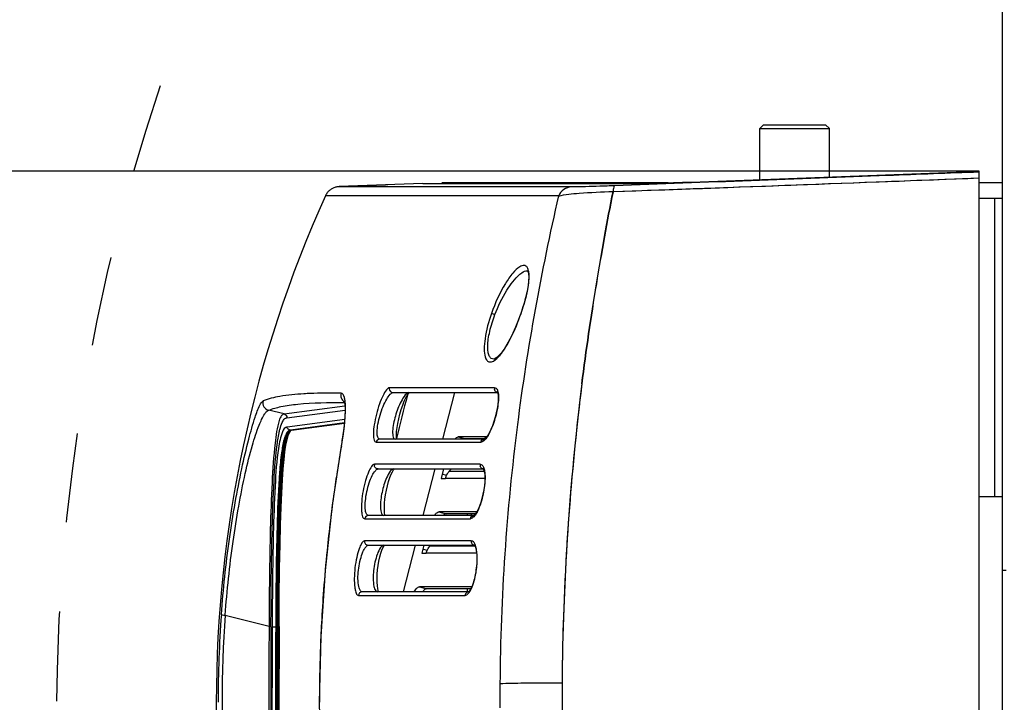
# Model space of a CAD drawing. Header units: millimetres. Extents: x 0 to 420, y 0 to 297.
# Tile 5 of 117: x 72 to 98, y 88 to 105. Entities that reach past the tile are written whole.
import ezdxf

# ---------------------------------------------------------------- set-up
doc = ezdxf.new("R2010")
doc.units = ezdxf.units.MM
doc.header["$LTSCALE"] = 23.1
doc.linetypes.add('DASHED', pattern=[0.2, 0.1, -0.1])
doc.layers.get('0').update_dxf_attribs({"linetype": 'CONTINUOUS'})
doc.layers.add('02___PRT_ALL_AXES', color=7, linetype='CONTINUOUS')
doc.layers.add('DIM_PILOTEES', color=7, linetype='CONTINUOUS')
doc.styles.get("Standard").update_dxf_attribs({"font": 'txt', "width": 0.7})
doc.dimstyles.new('DIMSTYLE_2', dxfattribs={"dimtxt": 2.5, "dimasz": 3.5, "dimexe": 2, "dimexo": 0, "dimtad": 1, "dimdec": 0, "dimlfac": 5, "dimdsep": 46, "dimtxsty": 'Standard', "dimblk": '_FILLED', "dimblk1": '_FILLED', "dimblk2": '_FILLED', "dimcen": 0.09, "dimazin": 2, "dimtp": 0.8, "dimtm": 0.8, "dimtfac": 1, "dimtdec": 0, "dimtofl": 0, "dimtmove": 0, "dimatfit": 3, "dimldrblk": '_FILLED', "dimfxl": 0, "dimtolj": 1, "dimarcsym": 0})
doc.dimstyles.new('DIMSTYLE_4', dxfattribs={"dimtxt": 2.5, "dimasz": 3.5, "dimexe": 2, "dimexo": 0, "dimtad": 1, "dimdec": 0, "dimlfac": 5, "dimdsep": 46, "dimtxsty": 'Standard', "dimblk": '_FILLED', "dimblk1": '_FILLED', "dimblk2": '_FILLED', "dimcen": 0.09, "dimazin": 2, "dimtp": 0.5, "dimtm": 0.5, "dimtfac": 1, "dimtdec": 0, "dimtofl": 0, "dimtmove": 0, "dimatfit": 3, "dimldrblk": '_FILLED', "dimfxl": 0, "dimtolj": 1, "dimarcsym": 0})
doc.dimstyles.new('DIMSTYLE_5', dxfattribs={"dimtxt": 2.5, "dimasz": 3.5, "dimexe": 2, "dimexo": 0, "dimtad": 1, "dimdsep": 46, "dimtxsty": 'Standard', "dimblk": '_FILLED', "dimblk1": '_FILLED', "dimblk2": '_FILLED', "dimcen": 0.09, "dimazin": 2, "dimtp": 0.3, "dimtm": 0.3, "dimtfac": 1, "dimtmove": 0, "dimatfit": 2, "dimldrblk": '_FILLED', "dimfxl": 0, "dimtolj": 1, "dimarcsym": 0})

# ---------------------------------------------------------------- blocks, each defined once
blk = doc.blocks.new('_FILLED')
at = {"color": 0, "linetype": 'ByBlock'}
blk.add_solid([(0, 0), (-1, 0.1429), (-1, -0.1429)], dxfattribs=at)
blk = doc.blocks.new('*D9')
at = {"layer": 'DIM_PILOTEES', "color": 2, "linetype": 'Continuous'}
for p, q in [((113.282, 133.641), (55.448, 133.641)), ((57.448, 133.641), (57.448, 85.834)), ((57.448, 38.026), (57.448, 85.834)), ((109.398, 38.026), (55.448, 38.026))]:
    blk.add_line(p, q, dxfattribs=at)
at = {"layer": 'DIM_PILOTEES', "color": 2, "linetype": 'Continuous', "xscale": 3.5, "yscale": 3.5, "zscale": 3.5}
for p, rotation in [((57.448, 133.641), 90), ((57.448, 38.026), 270)]:
    blk.add_blockref('_FILLED', p, dxfattribs=dict(at, rotation=rotation))
at = {"layer": 'DIM_PILOTEES', "color": 2, "linetype": 'Continuous', "insert": (54.323, 88.215), "char_height": 2.5, "width": 8.83929, "attachment_point": 2, "rotation": 90, "line_spacing_factor": 0.9}
blk.add_mtext('{\\ftxt;\\W0.0001;\\H0.0001;\\~}{\\ftxt;\\W2.3571428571;\\H2.5; }{\\ftxt;\\W0.0001;\\H0.0001;\\~}', dxfattribs=at)
blk = doc.blocks.new('*D10')
at = {"layer": 'DIM_PILOTEES', "color": 2, "linetype": 'Continuous'}
for p, q in [((96.876, 101.345), (67.825, 101.345)), ((69.825, 101.345), (69.825, 87.644)), ((69.825, 73.943), (69.825, 87.644)), ((96.876, 73.943), (67.825, 73.943))]:
    blk.add_line(p, q, dxfattribs=at)
at = {"layer": 'DIM_PILOTEES', "color": 2, "linetype": 'Continuous', "xscale": 3.5, "yscale": 3.5, "zscale": 3.5}
for p, rotation in [((69.825, 101.345), 90), ((69.825, 73.943), 270)]:
    blk.add_blockref('_FILLED', p, dxfattribs=dict(at, rotation=rotation))
at = {"layer": 'DIM_PILOTEES', "color": 2, "linetype": 'Continuous', "insert": (66.7, 88.474), "char_height": 2.5, "width": 7.76786, "attachment_point": 2, "rotation": 90, "line_spacing_factor": 0.9}
blk.add_mtext('{\\ftxt;\\W0.0001;\\H0.0001;\\~}{\\ftxt;\\W2.0714285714;\\H2.5; }{\\ftxt;\\W0.0001;\\H0.0001;\\~}', dxfattribs=at)
blk = doc.blocks.new('*D12')
at = {"layer": 'DIM_PILOTEES', "color": 2, "linetype": 'Continuous'}
for p, q in [((124.376, 87.151), (177.724, 126.633)), ((165.609, 117.667), (124.376, 87.151)), ((83.142, 56.634), (124.376, 87.151))]:
    blk.add_line(p, q, dxfattribs=at)
at = {"layer": 'DIM_PILOTEES', "color": 2, "linetype": 'Continuous', "xscale": 3.5, "yscale": 3.5, "zscale": 3.5}
for p, rotation in [((165.609, 117.667), 36.504704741), ((83.142, 56.634), 216.504704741)]:
    blk.add_blockref('_FILLED', p, dxfattribs=dict(at, rotation=rotation))
at = {"layer": 'DIM_PILOTEES', "color": 2, "linetype": 'Continuous', "insert": (167.444, 122.913), "char_height": 2.5, "width": 15.71429, "attachment_point": 1, "rotation": 36.5047, "line_spacing_factor": 0.9}
blk.add_mtext('{\\ftxt;\\W0.0001;\\H0.0001;\\~}{\\ftxt;\\W0.7857142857;\\H2.5; }{\\ftxt;\\W0.0001;\\H0.0001;\\~}{\\ftxt;\\W0.0001;\\H0.0001;\\~}{\\ftxt;\\W1.3333333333;\\H2.5; }{\\ftxt;\\W0.0001;\\H0.0001;\\~}{\\ftxt;\\W0.0001;\\H0.0001;\\~}{\\ftxt;\\W2.0714285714;\\H2.5; }{\\ftxt;\\W0.0001;\\H0.0001;\\~}', dxfattribs=at)

msp = doc.modelspace()

# ---------------------------------------------------------------- linework, layer by layer
at = {"color": 7, "linetype": 'Continuous'}
for p, q in [((91.3156, 102.5438), (91.2156, 102.4438)), ((91.2156, 101.1309), (91.2156, 102.4438)), ((91.2156, 102.4438), (93.0156, 102.4438)), ((91.3156, 102.5438), (92.9156, 102.5438)), ((92.9156, 102.5438), (93.0156, 102.4438)), ((93.0156, 101.1981), (93.0156, 102.4438)), ((95.595, 101.1218), (96.8756, 101.1706)), ((96.8756, 101.3454), (96.2826, 101.3225)), ((96.8756, 73.9433), (96.8756, 101.3454)), ((80.3613, 100.9441), (80.3604, 100.9441)), ((82.5262, 101.0308), (80.3611, 100.9477)), ((82.5121, 100.9423), (80.3617, 100.9441)), ((82.9561, 100.942), (82.5121, 100.9423)), ((82.526, 101.0308), (82.9501, 101.0313)), ((82.8423, 101.0313), (83.2033, 101.0311)), ((86.3552, 100.9392), (82.9561, 100.942)), ((84.0481, 100.9421), (82.9653, 100.9439)), ((88.85, 101.0444), (83.0156, 101.0444)), ((83.2033, 101.0311), (88.1768, 101.0267)), ((87.4325, 100.8174), (88.6609, 100.8625)), ((88.8995, 101.0461), (88.9934, 101.0494)), ((97.4756, 101.0444), (96.8756, 101.0444)), ((83.0156, 100.7082), (80.0115, 100.7095)), ((86.0237, 100.7082), (83.0156, 100.7082)), ((87.4327, 100.8194), (87.4313, 100.8125)), ((87.4327, 100.8194), (87.4313, 100.8125)), ((97.2665, 100.6444), (96.8756, 100.6444)), ((97.4756, 100.6444), (97.2845, 100.6444)), ((85.2175, 98.778), (85.2207, 98.778)), ((84.3542, 96.4956), (84.3541, 96.4956)), ((79.9493, 95.6185), (79.8933, 95.6178)), ((79.9493, 95.6185), (79.8961, 95.617)), ((84.374, 95.7592), (81.6621, 95.7592)), ((81.7563, 95.6336), (84.4473, 95.6336)), ((84.442, 95.6432), (84.4427, 95.6424)), ((78.9421, 95.0819), (80.5143, 95.2889)), ((80.491, 95.374), (80.5028, 95.3739)), ((80.4938, 95.3733), (80.5052, 95.3732)), ((78.9421, 95.0819), (78.5427, 95.1773)), ((79.0159, 94.9853), (80.5175, 95.1831)), ((80.5073, 94.9413), (79.0225, 94.7457)), ((80.4999, 94.8495), (79.1049, 94.6658)), ((79.1343, 94.6668), (80.4996, 94.8466)), ((79.0881, 94.6158), (79.1147, 94.6569)), ((79.1049, 94.6658), (79.1282, 94.6666)), ((79.1382, 94.6672), (79.1343, 94.6668)), ((80.423, 94.262), (80.4178, 94.2544)), ((81.3154, 94.3548), (84.0199, 94.3548)), ((84.1093, 94.4336), (81.4106, 94.4336)), ((83.4364, 94.491), (83.6221, 94.4393)), ((84.1668, 94.491), (83.4364, 94.491)), ((84.1203, 94.4409), (84.1109, 94.4346)), ((84.112, 94.4336), (84.1132, 94.4336)), ((84.0054, 93.7833), (81.2745, 93.7833)), ((81.3701, 93.664), (84.0841, 93.664)), ((83.058, 93.664), (82.9955, 93.4216)), ((83.1324, 93.4944), (83.0222, 93.5251)), ((83.2053, 93.6009), (83.2659, 93.664)), ((84.08, 93.6702), (84.0816, 93.6683)), ((84.099, 93.664), (84.0979, 93.664)), ((82.9955, 93.4216), (83.1058, 93.4216)), ((97.4756, 92.9444), (96.8756, 92.9444)), ((82.9388, 92.5592), (83.1245, 92.5074)), ((83.9153, 92.5592), (82.9388, 92.5592)), ((83.6791, 92.464), (83.6791, 92.5074)), ((83.7756, 92.4719), (83.7756, 92.5074)), ((83.8496, 92.4719), (83.8405, 92.4651)), ((81.0235, 92.3789), (83.749, 92.3789)), ((83.8387, 92.464), (81.1198, 92.464)), ((83.8415, 92.464), (83.8433, 92.464)), ((83.7743, 91.8075), (81.0216, 91.8075)), ((81.1181, 91.6944), (83.8554, 91.6944)), ((82.5507, 91.6944), (82.4979, 91.4897)), ((82.4979, 91.4897), (82.6082, 91.4897)), ((82.6348, 91.5625), (82.5246, 91.5932)), ((82.7077, 91.669), (82.7321, 91.6944)), ((83.8687, 91.6944), (83.8674, 91.6944)), ((97.5756, 91.0443), (97.4756, 91.0443)), ((83.7022, 90.4944), (80.9601, 90.4944)), ((82.4412, 90.6273), (82.6269, 90.5756)), ((83.7879, 90.6273), (82.4412, 90.6273)), ((83.6791, 90.5011), (83.6791, 90.5756)), ((83.7106, 90.5011), (83.7022, 90.4944)), ((83.7073, 90.4944), (83.705, 90.4943)), ((80.8631, 90.4031), (83.6124, 90.4031)), ((77.425, 89.8907), (78.5559, 89.6051)), ((77.4251, 89.8909), (78.5559, 89.6049)), ((78.5559, 89.6049), (78.5558, 89.5876)), ((78.6052, 89.5874), (78.6052, 89.602)), ((78.7271, 89.6211), (78.727, 89.5844)), ((78.7272, 89.6211), (78.727, 89.5844)), ((78.7565, 89.6209), (78.7564, 89.5926)), ((78.7819, 89.6208), (78.7818, 89.5969)), ((78.8073, 89.5979), (78.7818, 89.5969))]:
    msp.add_line(p, q, dxfattribs=at)
at = {"color": 3, "linetype": 'Continuous'}
for p, q in [((84.1179, 94.4393), (83.6221, 94.4393)), ((83.257, 93.664), (83.2537, 93.6513)), ((83.8817, 92.5074), (83.1245, 92.5074)), ((83.7633, 90.5756), (82.6269, 90.5756))]:
    msp.add_line(p, q, dxfattribs=at)
at = {"color": 7, "linetype": 'Continuous'}
for points in [[(80.3604, 100.9441), (80.3567, 100.944), (80.3476, 100.9434), (80.3354, 100.9424), (80.3197, 100.9405), (80.3024, 100.9376), (80.285, 100.934), (80.2672, 100.9294), (80.2492, 100.9239), (80.2311, 100.9173), (80.2129, 100.9097), (80.1947, 100.9011), (80.1765, 100.8913), (80.1587, 100.8804), (80.1411, 100.8683), (80.124, 100.8552), (80.1074, 100.8411), (80.0915, 100.8259), (80.0764, 100.8097), (80.062, 100.7925), (80.0485, 100.7744), (80.0359, 100.7554), (80.0244, 100.7355), (80.0139, 100.7149), (80.0115, 100.7095)], [(82.9653, 100.9439), (82.2921, 100.9451), (81.6236, 100.9464), (81.0957, 100.9473), (80.7095, 100.9479), (80.4652, 100.948), (80.3635, 100.9477), (80.3613, 100.9441)], [(82.5262, 101.0271), (82.6167, 101.0313), (82.8423, 101.0313)], [(83.2033, 101.0311), (83.6993, 101.0305), (84.3296, 101.0298), (85.0936, 101.0289), (85.99, 101.0281), (87.0176, 101.0273), (88.1768, 101.0267)], [(86.3552, 100.9392), (85.1328, 100.9406), (84.0481, 100.9421)], [(85.2493, 98.6963), (85.2554, 98.6193), (85.2525, 98.5171), (85.2389, 98.3926), (85.2138, 98.2477), (85.1772, 98.086), (85.1293, 97.911), (85.0711, 97.7269), (85.0541, 97.6772)], [(85.2176, 98.778), (85.2146, 98.7819), (85.2251, 98.7733)], [(85.2251, 98.7733), (85.2385, 98.7444), (85.2493, 98.6963)], [(85.0541, 97.6772), (85.0475, 97.6585), (84.9852, 97.4905), (84.9169, 97.3238), (84.8442, 97.1631), (84.7688, 97.0122), (84.693, 96.876), (84.6189, 96.7581), (84.549, 96.6615), (84.4858, 96.5879), (84.4318, 96.5372), (84.3912, 96.5091), (84.3631, 96.497), (84.3541, 96.4956)], [(81.8447, 94.4843), (81.8433, 94.5493), (81.8477, 94.6335), (81.8585, 94.7306), (81.8759, 94.8388), (81.9, 94.9546), (81.93, 95.074), (81.9654, 95.1933), (82.0045, 95.3065), (82.0459, 95.4099), (82.0863, 95.4964), (82.1227, 95.5621), (82.1525, 95.6064), (82.1623, 95.6186)], [(84.4638, 95.562), (84.4676, 95.4988), (84.4657, 95.4201), (84.4572, 95.3277), (84.4418, 95.2251), (84.4196, 95.1151), (84.3907, 95.0009), (84.3561, 94.887), (84.3169, 94.7776), (84.2748, 94.6777), (84.2312, 94.5905), (84.1897, 94.5217), (84.1542, 94.4742), (84.1266, 94.446), (84.1203, 94.4409)], [(84.4427, 95.6424), (84.4485, 95.6313), (84.4562, 95.6067), (84.4638, 95.562)], [(80.494, 95.4192), (80.4965, 95.412), (80.5043, 95.3794), (80.5121, 95.323), (80.5171, 95.244), (80.5178, 95.1413), (80.5129, 95.0146), (80.5015, 94.8651), (80.4834, 94.695), (80.4583, 94.5074), (80.4269, 94.3072), (80.4178, 94.2544)], [(78.816, 89.5988), (78.8205, 90.3428), (78.8287, 91.0998), (78.8391, 91.7114), (78.8514, 92.2217), (78.8658, 92.6673), (78.8821, 93.0503), (78.9005, 93.3835), (78.9207, 93.668), (78.9425, 93.9062), (78.9662, 94.1063), (78.9919, 94.2732), (79.0203, 94.413), (79.0528, 94.5292), (79.0881, 94.6158)], [(79.0992, 94.645), (79.1039, 94.6495), (79.1147, 94.6569)], [(80.4178, 94.2544), (80.185, 92.7304), (79.9996, 91.0455), (79.8878, 89.3456), (79.8506, 87.638), (79.8883, 85.9303), (80.0007, 84.2305), (80.1866, 82.5458), (80.4178, 81.0343)], [(81.8515, 94.4336), (81.8498, 94.4406), (81.8447, 94.4843)], [(84.1109, 94.4346), (84.1086, 94.4332), (84.112, 94.4336)], [(81.5367, 92.531), (81.5315, 92.5965), (81.5306, 92.6798), (81.5351, 92.7771), (81.5455, 92.8853), (81.5616, 92.9994), (81.5832, 93.1161), (81.6099, 93.2322), (81.6404, 93.3422), (81.6737, 93.4427), (81.7073, 93.5276), (81.7392, 93.5938), (81.766, 93.6386), (81.7748, 93.6508)], [(84.1115, 93.5759), (84.1192, 93.5098), (84.122, 93.4293), (84.1191, 93.3363), (84.1103, 93.2348), (84.0954, 93.1271), (84.0746, 93.0162), (84.0485, 92.9063), (84.0178, 92.8009), (83.9838, 92.7047), (83.9477, 92.6206), (83.9124, 92.5537), (83.8812, 92.5066), (83.8555, 92.4773), (83.8496, 92.4719)], [(84.0816, 93.6683), (84.0902, 93.6532), (84.1007, 93.6242), (84.1115, 93.5759)], [(81.5505, 92.464), (81.5447, 92.4842), (81.5367, 92.531)], [(83.8405, 92.4651), (83.8378, 92.4634), (83.8416, 92.4639)], [(81.3598, 90.5798), (81.3503, 90.6515), (81.3446, 90.7398), (81.3438, 90.8393), (81.3481, 90.9475), (81.3576, 91.0607), (81.3722, 91.1753), (81.3915, 91.2882), (81.4148, 91.3944), (81.4412, 91.4906), (81.4685, 91.571), (81.4947, 91.6325), (81.517, 91.6736), (81.5243, 91.6846)], [(83.8554, 91.697), (83.858, 91.694), (83.8696, 91.675), (83.8831, 91.642), (83.8974, 91.5899), (83.9093, 91.5206), (83.917, 91.4373), (83.9196, 91.342), (83.9166, 91.2382), (83.9079, 91.1296), (83.8938, 91.0206), (83.8748, 90.9142), (83.8512, 90.813), (83.8241, 90.7212), (83.7946, 90.6415), (83.765, 90.5784), (83.7384, 90.5342), (83.716, 90.5063), (83.7106, 90.5011)], [(81.3827, 90.4944), (81.3825, 90.4947), (81.3714, 90.5271), (81.3598, 90.5798)], [(83.7022, 90.4944), (83.7014, 90.4937), (83.7052, 90.4943)]]:
    msp.add_lwpolyline(points, dxfattribs=at)
at = {"color": 2, "linetype": 'DASHED'}
msp.add_circle((124.3756, 87.1508), 51.2978, dxfattribs=at)
at = {"color": 7, "linetype": 'Continuous'}
for centre, radius, start, end in [((-71.6308, 4507.1629), 4409.2136, 272.0674081, 272.1901994), ((-26.4054, 3278.742), 3179.7873, 272.079797, 272.2112329), ((86.9535, 155.4767), 54.4654, 271.60833, 272.04759), ((108.8938, 87.6444), 31.7, 155.6627, 204.33757), ((151.5802, 87.6959), 65.4655, 172.838721, 179.614159), ((152.8801, 87.5929), 66.7679, 172.890013, 178.386627), ((79.9616, 86.8911), 8.7259, 92.79203, 93.36436), ((80.0616, 84.5441), 11.0749, 90.8709, 92.71743), ((80.1111, 79.4959), 16.1234, 88.92625, 90.57513), ((81.7614, 95.7336), 0.1025, 165.54843, 180.00596), ((111.6584, 87.6329), 30.5795, 164.9561, 167.12238), ((84.4762, 95.7335), 0.1053, 165.89735, 179.96588), ((84.4753, 95.7335), 0.1044, 179.97166, 193.46293), ((84.4661, 95.7236), 0.09, 256.89766, 269.4514), ((78.5945, 95.3708), 0.2004, 165.93214, 254.98377), ((79.0307, 94.886), 0.1006, 112.75277, 116.00729), ((79.3082, 94.5054), 0.2473, 142.00685, 145.9449), ((79.1461, 94.5769), 0.0907, 97.47821, 104.75522), ((117.7839, 87.7676), 37.9211, 170.13881, 171.15694), ((70.6362, 95.9624), 9.9335, 350.14353, 351.1777), ((81.3744, 93.7641), 0.1017, 169.08167, 180.06109), ((84.1094, 93.7639), 0.1057, 169.41062, 179.96501), ((84.1082, 93.7639), 0.1046, 179.97114, 193.46186), ((118.0827, 87.7208), 38.2236, 171.15652, 171.96735), ((84.0988, 93.7537), 0.0898, 259.60526, 269.37499), ((118.3064, 87.6893), 38.4494, 171.96746, 173.06494), ((118.4813, 87.668), 38.6256, 173.06489, 174.21101), ((81.1222, 91.7945), 0.1015, 172.62258, 180.05894), ((83.8796, 91.7943), 0.1061, 172.84368, 179.95327), ((83.8782, 91.7943), 0.1047, 179.96429, 194.37129), ((118.6357, 87.6523), 38.7808, 174.21098, 175.72413), ((83.8686, 91.784), 0.0897, 262.04387, 269.2423), ((118.6728, 87.6494), 38.8181, 175.72384, 176.9799), ((83.7163, 90.3944), 0.1043, 161.69305, 175.25152), ((107.9969, 87.6443), 30.755, 175.77217, 179.99993), ((107.7608, 87.6444), 30.4188, 175.76464, 184.2353), ((118.8255, 87.6416), 38.9709, 176.98038, 178.05413), ((566.1672, 87.6422), 487.6153, 179.771413, 180.228057), ((563.5397, 87.6443), 484.9384, 179.770427, 180.229553), ((561.7163, 87.6443), 483.0845, 179.769557, 180.23042), ((561.1926, 87.6443), 482.4696, 179.769602, 180.230379), ((561.2337, 87.6443), 482.4812, 179.768634, 180.231457), ((561.3488, 87.6443), 482.571, 179.768175, 180.231968), ((561.4932, 87.6441), 482.6899, 179.768079, 180.232005), ((561.8196, 87.6443), 483.0079, 179.768139, 180.232002), ((147.8139, 87.7638), 61.6989, 178.412846, 179.653663), ((118.9623, 87.6368), 39.1078, 178.05388, 179.24006), ((118.9696, 87.6366), 39.1151, 179.23985, 179.98859), ((142.0697, 87.6444), 57.5593, 179.527474, 180.000043), ((141.4919, 87.6444), 56.9815, 180.00002, 180.14295)]:
    msp.add_arc(centre, radius, start, end, dxfattribs=at)
for points, knots in [([(96.8756, 101.3209), (96.0894, 101.2908), (92.9541, 101.1718), (89.8187, 101.0551), (87.4696, 100.969)], [0, 0, 0, 0, 0.2507718, 1, 1, 1, 1]), ([(88.6609, 100.8625), (89.2371, 100.8838), (91.5485, 100.9692), (93.8598, 101.0559), (95.595, 101.1218)], [0, 0, 0, 0, 0.2492899, 1, 1, 1, 1]), ([(86.3552, 100.9392), (86.2854, 100.9363), (86.1432, 100.8873), (86.0509, 100.7697), (86.0226, 100.704)], [0, 0, 0, 0, 0.4941811, 1, 1, 1, 1]), ([(87.4696, 100.969), (87.3429, 100.9644), (86.9715, 100.9521), (86.6, 100.939), (86.3552, 100.9393)], [0, 0, 0, 0, 0.3411415, 1, 1, 1, 1]), ([(87.4696, 100.969), (87.4645, 100.9684), (87.4541, 100.9533), (87.4407, 100.9049), (87.4355, 100.8563), (87.4327, 100.8194)], [0, 0, 0, 0, 0.0985059, 0.295865, 1, 1, 1, 1]), ([(88.1768, 101.0267), (88.1938, 101.0267), (88.2956, 101.0277), (88.3974, 101.0304), (88.4822, 101.0327)], [0, 0, 0, 0, 0.1672561, 1, 1, 1, 1]), ([(86.0237, 100.7081), (85.5749, 98.7625), (84.816, 94.5904), (84.5308, 90.3552), (84.5124, 88.1191)], [0, 0, 0, 0, 0.4717126, 1, 1, 1, 1]), ([(86.0228, 100.7044), (86.1965, 100.7479), (86.6694, 100.7911), (87.1399, 100.8142), (87.4327, 100.8194)], [0, 0, 0, 0, 0.3795034, 1, 1, 1, 1]), ([(86.6253, 95.857), (86.7331, 96.7204), (86.9214, 97.9888), (87.2039, 99.641), (87.3516, 100.4336), (87.4327, 100.8194)], [0, 0, 0, 0, 0.5190682, 0.7648176, 1, 1, 1, 1]), ([(87.4313, 100.8125), (87.352, 100.4269), (87.2047, 99.6353), (86.9183, 97.9862), (86.7332, 96.719), (86.6256, 95.857)], [0, 0, 0, 0, 0.2352044, 0.4810068, 1, 1, 1, 1]), ([(85.0285, 98.8791), (84.9594, 98.8377), (84.822, 98.6972), (84.5515, 98.3073), (84.3873, 97.943), (84.294, 97.676)], [0, 0, 0, 0, 0.1697175, 0.4048836, 1, 1, 1, 1]), ([(85.218, 98.8658), (85.2003, 98.8913), (85.1307, 98.9328), (85.0613, 98.8988), (85.0285, 98.8791)], [0, 0, 0, 0, 0.4480118, 1, 1, 1, 1]), ([(85.2639, 98.5626), (85.2675, 98.6241), (85.2682, 98.727), (85.2418, 98.8314), (85.218, 98.8658)], [0, 0, 0, 0, 0.5958395, 1, 1, 1, 1]), ([(84.3832, 97.6444), (84.4661, 97.8623), (84.6473, 98.2312), (84.892, 98.5715), (85.0283, 98.6852)], [0, 0, 0, 0, 0.5677581, 1, 1, 1, 1]), ([(85.0283, 98.6852), (85.0451, 98.6992), (85.1007, 98.7417), (85.1686, 98.7776), (85.2177, 98.778)], [0, 0, 0, 0, 0.3078125, 1, 1, 1, 1]), ([(85.0581, 97.676), (85.1123, 97.8317), (85.1995, 98.1231), (85.2557, 98.4237), (85.2639, 98.5626)], [0, 0, 0, 0, 0.5422638, 1, 1, 1, 1]), ([(84.294, 97.676), (84.22, 97.4644), (84.136, 97.1575), (84.1016, 96.7771), (84.1144, 96.6174), (84.1336, 96.5534)], [0, 0, 0, 0, 0.5870714, 0.8249886, 1, 1, 1, 1]), ([(84.3543, 96.4956), (84.3311, 96.4952), (84.2788, 96.5112), (84.2278, 96.5871), (84.2011, 96.6975), (84.1951, 96.8434), (84.2113, 97.0196), (84.2634, 97.2936), (84.3296, 97.5034), (84.3832, 97.6444)], [0, 0, 0, 0, 0.0559209, 0.1211855, 0.2104263, 0.327909, 0.471672, 0.6363713, 1, 1, 1, 1]), ([(84.3832, 97.6444), (84.3718, 97.6483), (84.342, 97.6588), (84.3122, 97.6692), (84.294, 97.676)], [0, 0, 0, 0, 0.3834604, 1, 1, 1, 1]), ([(84.5066, 96.5918), (84.6223, 96.7289), (84.8264, 97.0859), (84.9833, 97.4612), (85.0581, 97.676)], [0, 0, 0, 0, 0.4408302, 1, 1, 1, 1]), ([(85.0541, 97.6772), (85.0542, 97.6775), (85.0561, 97.6762), (85.0571, 97.6763), (85.0581, 97.676)], [0, 0, 0, 0, 0.2436673, 1, 1, 1, 1]), ([(84.1336, 96.5534), (84.1435, 96.5203), (84.1662, 96.461), (84.2874, 96.3928), (84.3798, 96.4649), (84.4288, 96.5098)], [0, 0, 0, 0, 0.2729856, 0.4759997, 1, 1, 1, 1]), ([(79.4495, 95.6019), (79.2433, 95.5898), (78.8889, 95.5566), (78.5384, 95.4765), (78.4002, 95.4195)], [0, 0, 0, 0, 0.5802635, 1, 1, 1, 1]), ([(80.4132, 95.6162), (80.4032, 95.577), (80.4074, 95.4885), (80.4638, 95.419), (80.4995, 95.3964)], [0, 0, 0, 0, 0.4897927, 1, 1, 1, 1]), ([(80.5164, 95.4282), (80.5127, 95.4556), (80.5027, 95.5227), (80.4592, 95.6156), (80.4133, 95.6165)], [0, 0, 0, 0, 0.3752958, 1, 1, 1, 1]), ([(81.6621, 95.7592), (81.6314, 95.7592), (81.5622, 95.6831), (81.4847, 95.5446), (81.3968, 95.3292), (81.3214, 95.0778), (81.2682, 94.8186), (81.2454, 94.6184), (81.2509, 94.4834), (81.2596, 94.4106), (81.2906, 94.3547), (81.3154, 94.3548)], [0, 0, 0, 0, 0.0602359, 0.1729802, 0.3284748, 0.5088723, 0.690817, 0.846441, 0.9062731, 0.9513368, 1, 1, 1, 1]), ([(81.4106, 94.4336), (81.3877, 94.4336), (81.3552, 94.4786), (81.346, 94.544), (81.3406, 94.6594), (81.3636, 94.8321), (81.417, 95.0539), (81.4926, 95.2692), (81.5802, 95.4521), (81.6592, 95.5727), (81.7272, 95.6336), (81.7563, 95.6336)], [0, 0, 0, 0, 0.0513476, 0.095737, 0.1543587, 0.3070771, 0.4862369, 0.6647369, 0.8198995, 0.9346621, 1, 1, 1, 1]), ([(81.6589, 95.7336), (81.6588, 95.7092), (81.6779, 95.6568), (81.7303, 95.6336), (81.7563, 95.6336)], [0, 0, 0, 0, 0.4847976, 1, 1, 1, 1]), ([(82.1599, 95.6336), (82.1238, 95.6336), (82.0423, 95.5478), (81.9936, 95.4662), (81.9633, 95.408)], [0, 0, 0, 0, 0.3550615, 1, 1, 1, 1]), ([(84.4457, 95.6359), (84.4359, 95.6382), (84.4026, 95.6516), (84.3796, 95.6846), (84.3737, 95.7092)], [0, 0, 0, 0, 0.2839645, 1, 1, 1, 1]), ([(84.374, 95.7592), (84.3872, 95.7591), (84.4267, 95.7454), (84.4633, 95.6692), (84.4713, 95.6053), (84.4738, 95.5659)], [0, 0, 0, 0, 0.1680604, 0.4946955, 1, 1, 1, 1]), ([(84.4738, 95.5659), (84.4744, 95.5555), (84.4764, 95.5102), (84.475, 95.4649), (84.4727, 95.4301)], [0, 0, 0, 0, 0.2304465, 1, 1, 1, 1]), ([(77.3256, 89.9117), (77.3735, 90.5609), (77.4761, 91.5234), (77.6735, 92.7738), (77.8406, 93.6356), (78.0113, 94.3705), (78.1669, 94.9236), (78.2818, 95.2487), (78.3615, 95.3966), (78.4002, 95.4195)], [0, 0, 0, 0, 0.3461403, 0.5141745, 0.6731639, 0.812488, 0.9162881, 0.9760738, 1, 1, 1, 1]), ([(78.5427, 95.1773), (78.6458, 95.2196), (78.8959, 95.2861), (79.5461, 95.3743), (80.0924, 95.38), (80.491, 95.374)], [0, 0, 0, 0, 0.1699986, 0.391993, 1, 1, 1, 1]), ([(80.5274, 95.2092), (80.5275, 95.2298), (80.5273, 95.3029), (80.5234, 95.3762), (80.5164, 95.4282)], [0, 0, 0, 0, 0.2825297, 1, 1, 1, 1]), ([(81.9633, 95.408), (81.9002, 95.2872), (81.8061, 95.0344), (81.749, 94.7692), (81.7439, 94.6372)], [0, 0, 0, 0, 0.5079247, 1, 1, 1, 1]), ([(84.4727, 95.4301), (84.4634, 95.2888), (84.4087, 95.0128), (84.3166, 94.7472), (84.2563, 94.6232)], [0, 0, 0, 0, 0.5066629, 1, 1, 1, 1]), ([(77.425, 89.8907), (77.4719, 90.5255), (77.5714, 91.4651), (77.7644, 92.6827), (77.9282, 93.512), (78.1002, 94.2135), (78.2661, 94.7257), (78.3965, 95.02), (78.4867, 95.1434), (78.5257, 95.1728), (78.5427, 95.1773)], [0, 0, 0, 0, 0.3501315, 0.5191658, 0.6778379, 0.815065, 0.9158416, 0.9743817, 0.9903246, 1, 1, 1, 1]), ([(78.9421, 95.0819), (78.9167, 95.0803), (78.8575, 95.0246), (78.7617, 94.7757), (78.7325, 94.5267), (78.71, 94.3291)], [0, 0, 0, 0, 0.094272, 0.26387, 1, 1, 1, 1]), ([(78.9421, 95.0819), (78.9627, 95.0764), (79.0014, 95.0507), (79.0159, 95.0068), (79.0159, 94.9853)], [0, 0, 0, 0, 0.4991256, 1, 1, 1, 1]), ([(80.4522, 94.4389), (80.4635, 94.5118), (80.4998, 94.7672), (80.5257, 95.0248), (80.5274, 95.2092)], [0, 0, 0, 0, 0.2857319, 1, 1, 1, 1]), ([(78.8478, 94.7343), (78.8649, 94.7926), (78.8944, 94.8819), (78.9562, 94.9616), (78.9866, 94.9764)], [0, 0, 0, 0, 0.6421721, 1, 1, 1, 1]), ([(79.0165, 94.5452), (78.9785, 94.4611), (78.9219, 94.217), (78.8668, 93.7692), (78.8271, 93.1825), (78.7894, 92.2721), (78.766, 91.0767), (78.7585, 90.1091), (78.7565, 89.6209)], [0, 0, 0, 0, 0.0560338, 0.1504507, 0.2743383, 0.4126296, 0.7036415, 1, 1, 1, 1]), ([(78.7709, 94.3468), (78.7742, 94.3699), (78.7867, 94.454), (78.8014, 94.5378), (78.8141, 94.5981)], [0, 0, 0, 0, 0.2751985, 1, 1, 1, 1]), ([(79.0268, 94.5174), (78.9911, 94.4223), (78.938, 94.1622), (78.8858, 93.6977), (78.8488, 93.108), (78.8133, 92.2115), (78.7911, 91.0422), (78.7839, 90.0972), (78.7819, 89.6208)], [0, 0, 0, 0, 0.0620224, 0.16097, 0.2857791, 0.4227245, 0.7090267, 1, 1, 1, 1]), ([(78.8073, 89.5979), (78.8094, 90.1169), (78.8152, 90.8925), (78.8337, 91.9192), (78.8549, 92.6651), (78.8871, 93.3584), (78.9328, 93.945), (78.9953, 94.3638), (79.0601, 94.5802), (79.1033, 94.6439)], [0, 0, 0, 0, 0.3069538, 0.4587761, 0.6073988, 0.748226, 0.869591, 0.9545213, 1, 1, 1, 1]), ([(78.8141, 94.5981), (78.8168, 94.6106), (78.8268, 94.6562), (78.8383, 94.7016), (78.8478, 94.7343)], [0, 0, 0, 0, 0.2731669, 1, 1, 1, 1]), ([(78.8821, 94.5705), (78.876, 94.5535), (78.8486, 94.4691), (78.8299, 94.3821), (78.8171, 94.3126)], [0, 0, 0, 0, 0.2029073, 1, 1, 1, 1]), ([(79.0225, 94.7458), (79.0101, 94.7441), (78.9355, 94.7158), (78.9039, 94.6313), (78.8821, 94.5705)], [0, 0, 0, 0, 0.1622496, 1, 1, 1, 1]), ([(78.9799, 94.5275), (78.9767, 94.5197), (78.9628, 94.4845), (78.9515, 94.4483), (78.9436, 94.42)], [0, 0, 0, 0, 0.2216205, 1, 1, 1, 1]), ([(79.0187, 94.6022), (79.0153, 94.5971), (79.0004, 94.5733), (78.9883, 94.5478), (78.9799, 94.5275)], [0, 0, 0, 0, 0.2178528, 1, 1, 1, 1]), ([(79.0573, 94.6159), (79.0537, 94.6112), (79.0379, 94.589), (79.0253, 94.5647), (79.0165, 94.5452)], [0, 0, 0, 0, 0.216149, 1, 1, 1, 1]), ([(79.0606, 94.6476), (79.0487, 94.639), (79.0341, 94.6238), (79.0221, 94.6071), (79.0187, 94.6022)], [0, 0, 0, 0, 0.7139514, 1, 1, 1, 1]), ([(79.071, 94.6092), (79.0671, 94.6031), (79.0497, 94.5738), (79.0362, 94.5424), (79.0268, 94.5174)], [0, 0, 0, 0, 0.2137766, 1, 1, 1, 1]), ([(79.123, 94.6646), (79.1174, 94.6631), (79.0913, 94.6535), (79.0705, 94.6331), (79.0573, 94.6159)], [0, 0, 0, 0, 0.2125558, 1, 1, 1, 1]), ([(81.7439, 94.6372), (81.7427, 94.6083), (81.7441, 94.5565), (81.7517, 94.4852), (81.785, 94.4337), (81.8096, 94.4336)], [0, 0, 0, 0, 0.3833467, 0.6732749, 1, 1, 1, 1]), ([(84.2563, 94.6232), (84.2251, 94.559), (84.1696, 94.4602), (84.083, 94.3689), (84.0399, 94.3575)], [0, 0, 0, 0, 0.6157165, 1, 1, 1, 1]), ([(78.71, 94.3291), (78.6712, 93.9898), (78.6238, 93.2495), (78.5847, 92.0937), (78.5627, 90.8593), (78.5598, 90.0245), (78.5559, 89.6051)], [0, 0, 0, 0, 0.2166786, 0.4702981, 0.7338567, 1, 1, 1, 1]), ([(78.6052, 89.602), (78.6086, 90.4487), (78.6185, 91.6984), (78.6738, 93.2802), (78.7242, 94.0162), (78.7709, 94.3468)], [0, 0, 0, 0, 0.5347722, 0.7891143, 1, 1, 1, 1]), ([(78.8171, 94.3126), (78.7595, 93.9991), (78.7078, 93.2745), (78.664, 92.1277), (78.6436, 90.869), (78.6374, 90.016), (78.6357, 89.5873)], [0, 0, 0, 0, 0.2020854, 0.4590756, 0.7281965, 1, 1, 1, 1]), ([(78.9436, 94.42), (78.9125, 94.309), (78.8661, 94.0298), (78.8007, 93.3356), (78.7609, 92.3043), (78.7355, 90.9835), (78.7291, 90.0777), (78.7271, 89.6211)], [0, 0, 0, 0, 0.0718938, 0.1758433, 0.435049, 0.7151759, 1, 1, 1, 1]), ([(81.4106, 94.4336), (81.3874, 94.4336), (81.3422, 94.4159), (81.3196, 94.3748), (81.3154, 94.3548)], [0, 0, 0, 0, 0.5316837, 1, 1, 1, 1]), ([(83.3507, 94.4347), (83.3642, 94.4504), (83.3884, 94.4754), (83.4222, 94.491), (83.4364, 94.491)], [0, 0, 0, 0, 0.5927449, 1, 1, 1, 1]), ([(84.0199, 94.3548), (84.024, 94.3742), (84.045, 94.4146), (84.089, 94.4333), (84.112, 94.4336)], [0, 0, 0, 0, 0.4631071, 1, 1, 1, 1]), ([(84.0399, 94.3575), (84.0366, 94.3566), (84.03, 94.3552), (84.0232, 94.3548), (84.0199, 94.3548)], [0, 0, 0, 0, 0.511343, 1, 1, 1, 1]), ([(81.2745, 93.7833), (81.2449, 93.7846), (81.1784, 93.7062), (81.1108, 93.568), (81.0363, 93.3501), (80.9782, 93.0967), (80.9429, 92.837), (80.9349, 92.6373), (80.9496, 92.5051), (80.9646, 92.4315), (80.9982, 92.3811), (81.0235, 92.3789)], [0, 0, 0, 0, 0.0590027, 0.1700717, 0.325339, 0.5065186, 0.6889115, 0.8442287, 0.9041503, 0.9495334, 1, 1, 1, 1]), ([(81.3701, 93.664), (81.3444, 93.6639), (81.292, 93.6869), (81.2727, 93.7393), (81.2727, 93.764)], [0, 0, 0, 0, 0.5101508, 1, 1, 1, 1]), ([(84.0054, 93.7833), (84.0185, 93.7833), (84.0572, 93.7704), (84.0988, 93.7009), (84.1122, 93.6399), (84.1179, 93.6026)], [0, 0, 0, 0, 0.1718624, 0.5030145, 1, 1, 1, 1]), ([(84.0826, 93.6655), (84.0724, 93.6673), (84.0373, 93.6799), (84.0126, 93.7141), (84.0065, 93.7396)], [0, 0, 0, 0, 0.2842214, 1, 1, 1, 1]), ([(81.1198, 92.464), (81.0962, 92.4639), (81.0616, 92.5069), (81.046, 92.5717), (81.0312, 92.6849), (81.0392, 92.8566), (81.0746, 93.079), (81.1331, 93.2964), (81.2072, 93.481), (81.2766, 93.6035), (81.342, 93.664), (81.3701, 93.664)], [0, 0, 0, 0, 0.053751, 0.0988049, 0.1576055, 0.310097, 0.4895418, 0.6685288, 0.8231367, 0.9359861, 1, 1, 1, 1]), ([(81.7679, 93.664), (81.7333, 93.664), (81.6554, 93.5788), (81.6143, 93.4967), (81.5886, 93.4387)], [0, 0, 0, 0, 0.3531799, 1, 1, 1, 1]), ([(84.1258, 93.5282), (84.136, 93.3746), (84.1012, 93.0656), (84.0206, 92.7665), (83.9588, 92.6258)], [0, 0, 0, 0, 0.5004616, 1, 1, 1, 1]), ([(81.5886, 93.4387), (81.535, 93.3174), (81.4612, 93.0645), (81.4262, 92.8021), (81.431, 92.6728)], [0, 0, 0, 0, 0.5060434, 1, 1, 1, 1]), ([(81.431, 92.6728), (81.4321, 92.6431), (81.4374, 92.5897), (81.4518, 92.5161), (81.488, 92.4641), (81.5142, 92.464)], [0, 0, 0, 0, 0.3777906, 0.6668306, 1, 1, 1, 1]), ([(82.8242, 92.465), (82.8419, 92.4905), (82.8722, 92.53), (82.9193, 92.5592), (82.9388, 92.5592)], [0, 0, 0, 0, 0.6141957, 1, 1, 1, 1]), ([(83.9588, 92.6258), (83.9358, 92.5734), (83.8922, 92.4879), (83.8276, 92.4111), (83.7934, 92.3919)], [0, 0, 0, 0, 0.5940472, 1, 1, 1, 1]), ([(81.1198, 92.464), (81.0959, 92.464), (81.0486, 92.4449), (81.0266, 92.4005), (81.0235, 92.3789)], [0, 0, 0, 0, 0.5223104, 1, 1, 1, 1]), ([(83.749, 92.3789), (83.752, 92.3997), (83.7722, 92.4431), (83.8179, 92.4635), (83.8415, 92.4639)], [0, 0, 0, 0, 0.4700907, 1, 1, 1, 1]), ([(81.0216, 91.8075), (80.9928, 91.8075), (80.9285, 91.7314), (80.8708, 91.5897), (80.8095, 91.3706), (80.7685, 91.1153), (80.7508, 90.8553), (80.7569, 90.6572), (80.7805, 90.5268), (80.8013, 90.4548), (80.837, 90.403), (80.8631, 90.4031)], [0, 0, 0, 0, 0.0577081, 0.1674233, 0.3225464, 0.5042967, 0.6867844, 0.8418234, 0.9017632, 0.9476935, 1, 1, 1, 1]), ([(81.0208, 91.7944), (81.0208, 91.7694), (81.0403, 91.717), (81.0927, 91.6943), (81.1181, 91.6944)], [0, 0, 0, 0, 0.4948402, 1, 1, 1, 1]), ([(83.8466, 91.7628), (83.8416, 91.7697), (83.8236, 91.7921), (83.7947, 91.8075), (83.7743, 91.8075)], [0, 0, 0, 0, 0.295234, 1, 1, 1, 1]), ([(83.8562, 91.6952), (83.8456, 91.6967), (83.8094, 91.7081), (83.7834, 91.7424), (83.7767, 91.7683)], [0, 0, 0, 0, 0.2848743, 1, 1, 1, 1]), ([(83.9121, 91.5599), (83.909, 91.5816), (83.8965, 91.6514), (83.8754, 91.7226), (83.8466, 91.7628)], [0, 0, 0, 0, 0.3070536, 1, 1, 1, 1]), ([(80.9601, 90.4944), (80.9356, 90.4943), (80.8992, 90.5359), (80.8774, 90.6003), (80.8381, 90.7888), (80.8547, 91.0406), (80.907, 91.3242), (80.9681, 91.5102), (81.0278, 91.6343), (81.0909, 91.6944), (81.1181, 91.6944)], [0, 0, 0, 0, 0.0562841, 0.1023545, 0.1617562, 0.4939186, 0.6731692, 0.8268302, 0.9374531, 1, 1, 1, 1]), ([(81.3497, 91.4704), (81.2989, 91.3324), (81.2444, 91.0541), (81.2343, 90.7671), (81.262, 90.6351)], [0, 0, 0, 0, 0.5214831, 1, 1, 1, 1]), ([(81.5118, 91.6944), (81.4786, 91.6943), (81.4044, 91.61), (81.3708, 91.528), (81.3497, 91.4704)], [0, 0, 0, 0, 0.3514919, 1, 1, 1, 1]), ([(83.8128, 90.6659), (83.864, 90.8087), (83.9223, 91.1069), (83.9333, 91.4116), (83.9121, 91.5599)], [0, 0, 0, 0, 0.5031725, 1, 1, 1, 1]), ([(80.9601, 90.4944), (80.9357, 90.4944), (80.8863, 90.474), (80.8651, 90.4262), (80.8631, 90.4031)], [0, 0, 0, 0, 0.5122671, 1, 1, 1, 1]), ([(81.262, 90.6351), (81.2663, 90.6146), (81.2788, 90.5631), (81.3155, 90.4946), (81.3517, 90.4943)], [0, 0, 0, 0, 0.3664064, 1, 1, 1, 1]), ([(82.3019, 90.4949), (82.3231, 90.5301), (82.3583, 90.5831), (82.4168, 90.6273), (82.4412, 90.6273)], [0, 0, 0, 0, 0.6279435, 1, 1, 1, 1]), ([(83.6124, 90.4031), (83.6439, 90.4031), (83.7185, 90.459), (83.7554, 90.5313), (83.7769, 90.5776)], [0, 0, 0, 0, 0.3816191, 1, 1, 1, 1]), ([(83.705, 90.4943), (83.694, 90.494), (83.6557, 90.4863), (83.6259, 90.4531), (83.6173, 90.4272)], [0, 0, 0, 0, 0.2885664, 1, 1, 1, 1]), ([(77.3256, 89.9117), (77.3264, 89.9089), (77.3383, 89.9059), (77.3682, 89.8973), (77.401, 89.8938), (77.4251, 89.8909)], [0, 0, 0, 0, 0.0856918, 0.2899425, 1, 1, 1, 1]), ([(78.5559, 89.6049), (78.5621, 89.6048), (78.5785, 89.6037), (78.5955, 89.6051), (78.6052, 89.602)], [0, 0, 0, 0, 0.3789081, 1, 1, 1, 1]), ([(78.727, 89.5844), (78.7068, 89.5844), (78.6768, 89.5865), (78.6455, 89.5842), (78.6357, 89.5873)], [0, 0, 0, 0, 0.6623703, 1, 1, 1, 1]), ([(78.8073, 89.5979), (78.8096, 89.598), (78.8119, 89.5952), (78.8147, 89.5987), (78.8145, 89.5988)], [0, 0, 0, 0, 0.9341345, 1, 1, 1, 1]), ([(86.116, 88.1368), (85.7867, 88.1383), (85.2522, 88.1362), (84.7173, 88.1311), (84.5124, 88.1191)], [0, 0, 0, 0, 0.6160684, 1, 1, 1, 1]), ([(86.1161, 88.1367), (86.1082, 86.6552), (86.1787, 83.7459), (86.4489, 80.8482), (86.6255, 79.4329)], [0, 0, 0, 0, 0.5095065, 1, 1, 1, 1])]:
    msp.add_open_spline(points, degree=3, knots=knots, dxfattribs=at)
for points in [[(84.4288, 96.5098), (84.4566, 96.5352), (84.4823, 96.563), (84.5066, 96.5918)], [(78.9918, 94.9788), (78.9995, 94.982), (79.0077, 94.9843), (79.0159, 94.9853)], [(79.0254, 94.7246), (79.0235, 94.7315), (79.0225, 94.7386), (79.0225, 94.7457)], [(79.0468, 94.6882), (79.0367, 94.698), (79.0291, 94.711), (79.0254, 94.7246)], [(79.1049, 94.6658), (79.0841, 94.6651), (79.0617, 94.6738), (79.0468, 94.6882)], [(79.1049, 94.6658), (79.0891, 94.6637), (79.0735, 94.657), (79.0606, 94.6476)], [(79.0992, 94.6452), (79.0885, 94.6344), (79.0792, 94.622), (79.071, 94.6092)], [(84.1179, 93.6026), (84.1217, 93.5779), (84.1242, 93.5531), (84.1258, 93.5282)], [(83.7934, 92.3919), (83.78, 92.3844), (83.7644, 92.3789), (83.749, 92.3789)], [(83.7769, 90.5776), (83.7902, 90.6064), (83.802, 90.636), (83.8128, 90.6659)], [(78.7269, 89.5845), (78.7368, 89.587), (78.7467, 89.5896), (78.7564, 89.5928)], [(78.7818, 89.5969), (78.7734, 89.5948), (78.7649, 89.5937), (78.7564, 89.5926)]]:
    msp.add_open_spline(points, degree=3, dxfattribs=at)
at = {"color": 3, "linetype": 'Continuous'}
msp.add_open_spline([(83.6221, 94.4393), (83.6139, 94.4393), (83.6056, 94.437), (83.5981, 94.4338)], degree=3, dxfattribs=at)
for points, knots in [([(83.1245, 92.5074), (83.1188, 92.5074), (83.0898, 92.5019), (83.0668, 92.481), (83.0507, 92.4642)], [0, 0, 0, 0, 0.1949788, 1, 1, 1, 1]), ([(82.6269, 90.5756), (82.6092, 90.5756), (82.5665, 90.5513), (82.5381, 90.5168), (82.5218, 90.4947)], [0, 0, 0, 0, 0.3921833, 1, 1, 1, 1])]:
    msp.add_open_spline(points, degree=3, knots=knots, dxfattribs=at)
at = {"layer": '02___PRT_ALL_AXES', "color": 7, "linetype": 'Continuous'}
for p, q in [((97.4756, 81.6443), (97.4756, 123.6943)), ((97.2845, 100.6444), (97.1862, 100.6444)), ((97.2845, 92.9444), (97.2845, 100.6444)), ((83.0357, 94.4336), (83.3448, 95.6336)), ((82.5284, 92.464), (82.8375, 93.664)), ((84.1059, 93.6009), (83.2053, 93.6009)), ((84.1218, 93.4216), (83.1058, 93.4216)), ((82.0211, 90.4944), (82.3301, 91.6944)), ((83.9122, 91.4897), (82.6082, 91.4897)), ((83.872, 91.669), (82.7077, 91.669))]:
    msp.add_line(p, q, dxfattribs=at)
for points in [[(83.1058, 93.4216), (83.1101, 93.4384), (83.1314, 93.5039), (83.1697, 93.5638), (83.2053, 93.6009)], [(82.6082, 91.4897), (82.6125, 91.5065), (82.6338, 91.572), (82.6721, 91.632), (82.7077, 91.669)]]:
    msp.add_open_spline(points, degree=3, knots=[0, 0, 0, 0, 0.2525354, 1, 1, 1, 1], dxfattribs=at)

# ---------------------------------------------------------------- dimensions: what is measured, and where the dimension line sits
at = {"layer": 'DIM_PILOTEES', "color": 2, "linetype": 'Continuous'}
for base, p1, p2, angle, text, dimstyle, picture, middle in [((57.4484, 133.6411), (109.3982, 38.026), (113.2821, 133.6411), 90, '{\\ftxt;\\W0.0001;\\H0.0001;\\~}{\\ftxt;\\W2.3571428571;\\H2.5; }{\\ftxt;\\W0.0001;\\H0.0001;\\~}', 'DIMSTYLE_2', '*D9', (57.4484, 87.8577)), ((69.8251, 73.9433), (96.8756, 101.3454), (96.8756, 73.9433), 270, '{\\ftxt;\\W0.0001;\\H0.0001;\\~}{\\ftxt;\\W2.0714285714;\\H2.5; }{\\ftxt;\\W0.0001;\\H0.0001;\\~}', 'DIMSTYLE_4', '*D10', (69.8251, 88.1164))]:
    dim = msp.add_linear_dim(base=base, p1=p1, p2=p2, angle=angle, text=text, dimstyle=dimstyle, dxfattribs=at)
    dim.commit()
    dim.dimension.update_dxf_attribs({"geometry": picture, "text_midpoint": middle, "dimtype": 160})
dim = msp.add_diameter_dim_2p(p1=(165.6092, 117.6673), p2=(83.142, 56.6344), text='{\\ftxt;\\W0.0001;\\H0.0001;\\~}{\\ftxt;\\W0.7857142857;\\H2.5; }{\\ftxt;\\W0.0001;\\H0.0001;\\~}{\\ftxt;\\W0.0001;\\H0.0001;\\~}{\\ftxt;\\W1.3333333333;\\H2.5; }{\\ftxt;\\W0.0001;\\H0.0001;\\~}{\\ftxt;\\W0.0001;\\H0.0001;\\~}{\\ftxt;\\W2.0714285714;\\H2.5; }{\\ftxt;\\W0.0001;\\H0.0001;\\~}', dimstyle='DIMSTYLE_5', override={"dimpost": '<>'}, dxfattribs=at)
dim.commit()
dim.dimension.update_dxf_attribs({"geometry": '*D12', "text_midpoint": (173.1896, 124.0551), "dimtype": 163})

doc.saveas('drawing.dxf')
